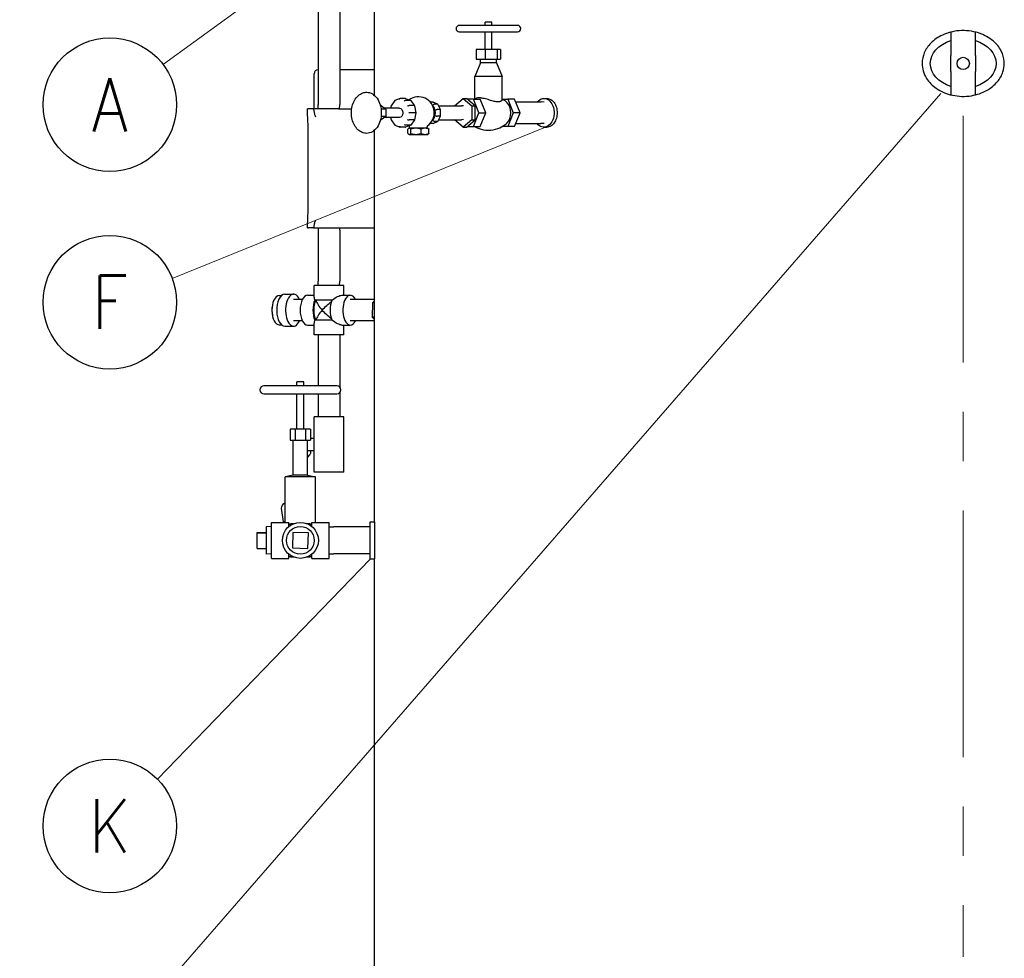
# Model space of a CAD drawing. Extents: x 0 to 796, y 0 to 496.
# Tile 183 of 222: x 600 to 660, y 221 to 278. Entities that reach past the tile are written whole.
import ezdxf
from ezdxf.enums import TextEntityAlignment as Align

# ---------------------------------------------------------------- set-up
doc = ezdxf.new("R2010")
doc.units = 0
doc.header["$LTSCALE"] = 12
doc.header["$MEASUREMENT"] = 0
doc.linetypes.add('C', pattern=[2, 1.25, -0.25, 0.25, -0.25])
doc.layers.get('0').update_dxf_attribs({"linetype": 'CONTINUOUS'})
doc.layers.add('C', color=4, linetype='C', lineweight=13)
doc.layers.add('Leader', color=41, linetype='CONTINUOUS', lineweight=13)
for name, color, linetype in [('D', 2, 'CONTINUOUS'), ('Q', 4, 'CONTINUOUS'), ('X', 1, 'CONTINUOUS')]:
    doc.layers.add(name, color=color, linetype=linetype)
doc.styles.get("Standard").update_dxf_attribs({"font": 'SIMPLEX.SHX', "width": 0.875})
doc.dimstyles.get("Standard").update_dxf_attribs({"dimscale": 28, "dimtxt": 0.125, "dimasz": 0.125, "dimexe": 0.04375, "dimexo": 0.0625, "dimgap": 0.04375, "dimtad": 0, "dimtih": 1, "dimtoh": 1, "dimdec": 4, "dimzin": 12, "dimdsep": 46, "dimlunit": 5, "dimtxsty": 'Standard', "dimcen": 0, "dimclrd": 256, "dimclre": 256, "dimclrt": 256, "dimadec": 1, "dimazin": 3, "dimtfac": 0.875, "dimtdec": 4, "dimtofl": 0, "dimtmove": 0, "dimatfit": 2, "dimfxl": 1, "dimtolj": 1, "dimtzin": 12, "dimlwd": 13, "dimlwe": 13, "dimarcsym": 0})

# ---------------------------------------------------------------- blocks, each defined once
blk = doc.blocks.new('*D74')
at = {"layer": 'D', "lineweight": 13, "transparency": 16777216}
for p, q in [((613.39, 286.481), (574.92, 286.481)), ((576.145, 282.981), (576.145, 241.404)), ((576.145, 194.981), (576.145, 235.454)), ((629.22, 191.481), (574.92, 191.481))]:
    blk.add_line(p, q, dxfattribs=at)
at = {"layer": 'D', "transparency": 16777216}
for points in [[(575.562, 282.981), (576.728, 282.981), (576.145, 286.481)], [(575.562, 194.981), (576.728, 194.981), (576.145, 191.481)]]:
    blk.add_solid(points, dxfattribs=at)
at = {"layer": 'D', "transparency": 16777216, "insert": (576.145, 238.429), "char_height": 3.5, "attachment_point": 5}
blk.add_mtext('\\A1;95{}{\\C2;%%p1}', dxfattribs=at)
blk = doc.blocks.new('*D144')
at = {"layer": 'D', "lineweight": 13, "transparency": 16777216}
for p, q in [((603.832, 370.481), (555.029, 370.481)), ((556.254, 366.981), (556.254, 283.841)), ((556.254, 194.981), (556.254, 277.891)), ((629.22, 191.481), (555.029, 191.481))]:
    blk.add_line(p, q, dxfattribs=at)
at = {"layer": 'D', "transparency": 16777216}
for points in [[(555.671, 366.981), (556.838, 366.981), (556.254, 370.481)], [(555.671, 194.981), (556.838, 194.981), (556.254, 191.481)]]:
    blk.add_solid(points, dxfattribs=at)
at = {"layer": 'D', "transparency": 16777216, "insert": (556.254, 280.866), "char_height": 3.5, "attachment_point": 5}
blk.add_mtext('\\A1;179{}{\\C2;%%p1}', dxfattribs=at)

msp = doc.modelspace()

# ---------------------------------------------------------------- linework, layer by layer
for p, q in [((621.87198, 273.5477), (621.87198, 284.23078)), ((656.93448, 277.38866), (656.93448, 275.9649)), ((658.43448, 275.9649), (658.43448, 277.38866)), ((656.93448, 274.99666), (656.93448, 275.9649)), ((658.43448, 275.9649), (658.43448, 274.99666)), ((656.93448, 274.99666), (656.93448, 273.5729)), ((658.43448, 273.5729), (658.43448, 274.99666)), ((632.18444, 273.35578), (632.36121, 273.35578)), ((621.87198, 247.60578), (621.87198, 271.41385)), ((632.18444, 271.60578), (632.36121, 271.60578)), ((621.62198, 245.35578), (621.62198, 247.60578)), ((621.62198, 247.60578), (621.87198, 247.60578)), ((621.62198, 245.35578), (621.87198, 245.35578)), ((621.87198, 207.48078), (621.87198, 245.35578))]:
    msp.add_line(p, q)
msp.add_circle((657.68448, 275.48078), 0.375)
at = {"extrusion": (4.45695e-16, -3.63751e-47, -1)}
for start_param, end_param in [(-1.18639955, 1.18639955), (1.9551931, 3.14159265), (-3.14159265, -1.9551931)]:
    msp.add_ellipse((657.68448, 275.48078), major_axis=(-2, 0), ratio=0.75, start_param=start_param, end_param=end_param, dxfattribs=at)
at = {"extrusion": (4.47266e-16, 2.44231e-17, -1)}
msp.add_ellipse((632.18444, 272.48078), major_axis=(0, 0.875), ratio=0.70710678, start_param=-0.7205718, end_param=2.82684515, dxfattribs=at)
at = {"extrusion": (3.82911e-16, -1.19274e-17, -1)}
msp.add_ellipse((632.18444, 272.48078), major_axis=(0, -0.875), ratio=0.70710678, start_param=-0.3147475, end_param=0.7205718, dxfattribs=at)
for points, knots in [([(660.18448, 275.48078), (660.18448, 275.30993), (660.15711, 275.1404), (660.03191, 274.75619), (659.9159, 274.55366), (659.59162, 274.16297), (659.37382, 273.98767), (658.84099, 273.68463), (658.51543, 273.57485), (657.79984, 273.45882), (657.40393, 273.46871), (656.67567, 273.62805), (656.33797, 273.76715), (655.81339, 274.13197), (655.61065, 274.33247), (655.36747, 274.71272), (655.29577, 274.86724), (655.20519, 275.18116), (655.18339, 275.33594), (655.18452, 275.49229), (655.18608, 275.71021), (655.23211, 275.92387), (655.4113, 276.34486), (655.54865, 276.54282), (655.9183, 276.92024), (656.16125, 277.08533), (656.73947, 277.35521), (657.0841, 277.44243), (657.83263, 277.50294), (658.24155, 277.45824), (658.9587, 277.22559), (659.26035, 277.06025), (659.70984, 276.67671), (659.88056, 276.47011), (660.10068, 276.03644), (660.1629, 275.82394), (660.18293, 275.56217), (660.18448, 275.52144), (660.18448, 275.48078)], [17.99624595, 17.99624595, 17.99624595, 17.99624595, 19.35710084, 19.35710084, 21.18140187, 21.18140187, 23.33419753, 23.33419753, 25.94508613, 25.94508613, 28.92173678, 28.92173678, 31.66510974, 31.66510974, 33.82218828, 33.82218828, 35.12037775, 35.12037775, 36.31173281, 36.31173281, 36.31173281, 37.97235079, 37.97235079, 39.77944859, 39.77944859, 41.94992344, 41.94992344, 44.5445515, 44.5445515, 47.51446236, 47.51446236, 50.11412333, 50.11412333, 52.22787095, 52.22787095, 53.98412468, 53.98412468, 54.30797876, 54.30797876, 54.30797876, 54.30797876]), ([(632.36121, 273.35578), (632.40006, 273.35578), (632.44032, 273.35052), (632.52061, 273.32838), (632.56063, 273.3115), (632.63756, 273.26685), (632.67453, 273.23904), (632.74303, 273.17479), (632.77455, 273.13834), (632.83043, 273.06066), (632.8567, 273.01677), (632.90305, 272.9212), (632.92314, 272.86953), (632.95543, 272.76174), (632.96765, 272.70554), (632.98368, 272.59253), (632.98749, 272.53572), (632.98749, 272.42584), (632.98368, 272.36903), (632.96765, 272.25602), (632.95543, 272.19982), (632.92314, 272.09203), (632.90305, 272.04035), (632.8567, 271.94479), (632.83043, 271.9009), (632.77455, 271.82322), (632.74303, 271.78677), (632.67453, 271.72251), (632.63756, 271.69471), (632.56063, 271.65006), (632.52061, 271.63318), (632.44032, 271.61104), (632.40006, 271.60578), (632.36121, 271.60578)], [-10.04666291, -10.04666291, -10.04666291, -10.04666291, -9.62805196, -9.62805196, -9.20944101, -9.20944101, -8.79083005, -8.79083005, -8.3722191, -8.3722191, -7.95360814, -7.95360814, -7.53499719, -7.53499719, -7.11638623, -7.11638623, -6.69777527, -6.69777527, -6.27916432, -6.27916432, -5.86055336, -5.86055336, -5.4419424, -5.4419424, -5.02333145, -5.02333145, -4.60472049, -4.60472049, -4.18610954, -4.18610954, -3.76749859, -3.76749859, -3.34888764, -3.34888764, -3.34888764, -3.34888764]), ([(621.87198, 247.60578), (621.87198, 247.60578), (621.87219, 247.59902), (621.87307, 247.57055), (621.87373, 247.54884), (621.8754, 247.49144), (621.8764, 247.45569), (621.87855, 247.37308), (621.8797, 247.32621), (621.88192, 247.22634), (621.88307, 247.16991), (621.88522, 247.04704), (621.88623, 246.9806), (621.88789, 246.84202), (621.88856, 246.76976), (621.88944, 246.62446), (621.88965, 246.55141), (621.88965, 246.41015), (621.88944, 246.3371), (621.88856, 246.1918), (621.88789, 246.11954), (621.88623, 245.98095), (621.88522, 245.91451), (621.88307, 245.79165), (621.88192, 245.73522), (621.8797, 245.63534), (621.87855, 245.58848), (621.8764, 245.50587), (621.8754, 245.47012), (621.87373, 245.41272), (621.87307, 245.39101), (621.87219, 245.36254), (621.87198, 245.35578), (621.87198, 245.35578)], [-12.91749815, -12.91749815, -12.91749815, -12.91749815, -12.37926906, -12.37926906, -11.84103998, -11.84103998, -11.3028109, -11.3028109, -10.76458182, -10.76458182, -10.22635273, -10.22635273, -9.68812363, -9.68812363, -9.14989453, -9.14989453, -8.61166543, -8.61166543, -8.07343633, -8.07343633, -7.53520723, -7.53520723, -6.99697814, -6.99697814, -6.45874904, -6.45874904, -5.92051996, -5.92051996, -5.38229088, -5.38229088, -4.8440618, -4.8440618, -4.30583272, -4.30583272, -4.30583272, -4.30583272])]:
    msp.add_open_spline(points, degree=3, knots=knots)
at = {"layer": 'C'}
msp.add_line((657.68953, 272.29328), (657.68953, 221.14705), dxfattribs=at)
at = {"layer": 'D'}
for centre in [(605.78247, 272.97044), (605.78247, 260.96186), (605.78247, 229.11428)]:
    msp.add_circle(centre, 4.0625, dxfattribs=at)
at = {"layer": 'Leader'}
for p, q in [((618.24953, 282.12044), (609.04046, 275.43864)), ((656.31675, 273.65034), (608.44829, 218.60534)), ((632.29038, 271.60578), (609.58179, 262.40029)), ((621.62198, 245.33998), (608.67989, 231.96188))]:
    msp.add_line(p, q, dxfattribs=at)
at = {"layer": 'Q'}
for p, q in [((619.76531, 283.64578), (619.76531, 272.98766)), ((618.45031, 281.48078), (618.45031, 272.98766)), ((628.67117, 277.99259), (628.61352, 277.99259)), ((628.61352, 277.79574), (628.61352, 277.99259)), ((629.00722, 277.99259), (628.67117, 277.99259)), ((629.00722, 277.79574), (629.00722, 277.99259)), ((630.58202, 277.79574), (627.03871, 277.79574)), ((627.03871, 277.40204), (630.58202, 277.40204)), ((628.61352, 276.33905), (628.61352, 277.40204)), ((629.00722, 276.33905), (629.00722, 277.40204)), ((628.07265, 276.33905), (628.07265, 275.7485)), ((628.6127, 276.33905), (628.07265, 276.33905)), ((629.35041, 276.33905), (628.6127, 276.33905)), ((628.6127, 276.33905), (628.6127, 275.7485)), ((629.35041, 276.33905), (629.35041, 275.7485)), ((629.54808, 276.33905), (629.35041, 276.33905)), ((629.54808, 276.33905), (629.54808, 275.7485)), ((628.31824, 275.51228), (627.9836, 274.6855)), ((628.07265, 275.7485), (628.6127, 275.7485)), ((628.31824, 275.51228), (628.31824, 275.7485)), ((628.46238, 275.51228), (628.31824, 275.51228)), ((629.30249, 275.51228), (628.46238, 275.51228)), ((628.6127, 275.7485), (629.35041, 275.7485)), ((629.30249, 275.51228), (629.30249, 275.7485)), ((629.30249, 275.51228), (629.63714, 274.6855)), ((629.35041, 275.7485), (629.54808, 275.7485)), ((628.22575, 274.6855), (627.9836, 274.6855)), ((627.9836, 273.32513), (627.9836, 274.6855)), ((629.63714, 274.6855), (628.22575, 274.6855)), ((629.63714, 273.27612), (629.63714, 274.6855)), ((623.1137, 273.22827), (622.89031, 272.91234)), ((623.43331, 273.35372), (623.12468, 273.23676)), ((623.75374, 273.35578), (623.44438, 273.35578)), ((624.0631, 273.23855), (623.75374, 273.23855)), ((623.76481, 273.35372), (624.07344, 273.23676)), ((624.08442, 273.22827), (624.30781, 272.91234)), ((625.43312, 273.13703), (625.26184, 273.13703)), ((625.7177, 273.00933), (625.44617, 273.1341)), ((626.75169, 272.91266), (627.28062, 273.34453)), ((627.22009, 273.30755), (627.21247, 273.28889)), ((627.23533, 273.30755), (627.22009, 273.30755)), ((627.28062, 273.34453), (627.4755, 273.34453)), ((627.28062, 273.34453), (627.80956, 272.91266)), ((628.00443, 272.91266), (627.4755, 273.34453)), ((627.89515, 273.30755), (627.52079, 273.30755)), ((627.89515, 273.30755), (628.31273, 273.30755)), ((628.23268, 272.48078), (627.89515, 273.30755)), ((628.65026, 272.48078), (628.31273, 273.30755)), ((629.66715, 273.30755), (629.98306, 273.30755)), ((630.40064, 273.30755), (629.98306, 273.30755)), ((629.98306, 273.30755), (630.32059, 272.48078)), ((630.73817, 272.48078), (630.40064, 273.30755)), ((630.46975, 273.13828), (632.00138, 273.13828)), ((632.19879, 273.12987), (632.01591, 273.13796)), ((618.4584, 272.72878), (618.45031, 272.98766)), ((619.75722, 272.72878), (619.76531, 272.98766)), ((622.29533, 272.91828), (622.23943, 272.91828)), ((622.56324, 272.69953), (622.28169, 272.69953)), ((622.29533, 272.91828), (622.56324, 272.69953)), ((623.40019, 272.76203), (622.4867, 272.76203)), ((622.56324, 272.69953), (622.56324, 272.26203)), ((622.88897, 272.9092), (622.86109, 272.76203)), ((624.0631, 272.48078), (623.97315, 272.48078)), ((624.28957, 272.91828), (623.98021, 272.91828)), ((624.37246, 272.48078), (624.0631, 272.48078)), ((624.30914, 272.9092), (624.39032, 272.48078)), ((624.39032, 272.48078), (624.30914, 272.05236)), ((624.39032, 272.48078), (624.37246, 272.48078)), ((625.70587, 273.0117), (625.5291, 273.0117)), ((625.87444, 272.68357), (625.69767, 272.68357)), ((625.89241, 272.67905), (625.72759, 272.99986)), ((625.77849, 272.90078), (627.18105, 272.90078)), ((625.89275, 272.28393), (625.89275, 272.67762)), ((626.75169, 272.90078), (626.75169, 272.91266)), ((627.28981, 272.89618), (627.19033, 272.90057)), ((627.80956, 272.91266), (628.00443, 272.91266)), ((627.80956, 272.91266), (627.80956, 272.0489)), ((627.89515, 271.65401), (628.23268, 272.48078)), ((628.00443, 272.0489), (628.00443, 272.91266)), ((628.23268, 272.48078), (628.65026, 272.48078)), ((628.31273, 271.65401), (628.65026, 272.48078)), ((630.32059, 272.48078), (629.98306, 271.65401)), ((630.73817, 272.48078), (630.32059, 272.48078)), ((630.40064, 271.65401), (630.73817, 272.48078)), ((622.29533, 272.04328), (622.23943, 272.04328)), ((622.56324, 272.26203), (622.28169, 272.26203)), ((622.56324, 272.26203), (622.29533, 272.04328)), ((623.40019, 272.19953), (622.4867, 272.19953)), ((622.86109, 272.19953), (622.88897, 272.05236)), ((622.89031, 272.04922), (623.1137, 271.73329)), ((624.28957, 272.04328), (623.98021, 272.04328)), ((624.30781, 272.04922), (624.08442, 271.73329)), ((625.44617, 271.82746), (625.7177, 271.95223)), ((625.70587, 271.94986), (625.5291, 271.94986)), ((625.87444, 272.27799), (625.69767, 272.27799)), ((625.72759, 271.96169), (625.89241, 272.28251)), ((625.77849, 272.06078), (627.18105, 272.06078)), ((626.75169, 272.0489), (626.75169, 272.06078)), ((627.28062, 271.61703), (626.75169, 272.0489)), ((627.28981, 272.06538), (627.19033, 272.06098)), ((627.80956, 272.0489), (627.28062, 271.61703)), ((627.4755, 271.61703), (628.00443, 272.0489)), ((627.80956, 272.0489), (628.00443, 272.0489)), ((623.12468, 271.72479), (623.43331, 271.60784)), ((623.75374, 271.60578), (623.44438, 271.60578)), ((624.0631, 271.72301), (623.75374, 271.72301)), ((624.07344, 271.72479), (623.76481, 271.60784)), ((623.91535, 271.21904), (623.91535, 271.49252)), ((623.98091, 271.54328), (623.96086, 271.5317)), ((624.00027, 271.54328), (623.98091, 271.54328)), ((624.40214, 271.54328), (624.00027, 271.54328)), ((624.01798, 271.54328), (624.01798, 271.63761)), ((624.0852, 271.21904), (624.0852, 271.49252)), ((624.9511, 271.54328), (624.40214, 271.54328)), ((624.71908, 271.21904), (624.71908, 271.49252)), ((625.11756, 271.54328), (624.9511, 271.54328)), ((625.08048, 271.54328), (625.08048, 271.63761)), ((625.11756, 271.54328), (625.13761, 271.5317)), ((625.18312, 271.21904), (625.18312, 271.49252)), ((625.43312, 271.82453), (625.26184, 271.82453)), ((627.21247, 271.67267), (627.22009, 271.65401)), ((627.22009, 271.65401), (627.23533, 271.65401)), ((627.28062, 271.61703), (627.4755, 271.61703)), ((627.52079, 271.65401), (627.89515, 271.65401)), ((627.89515, 271.65401), (628.31273, 271.65401)), ((629.98306, 271.65401), (629.66715, 271.65401)), ((630.40064, 271.65401), (629.98306, 271.65401)), ((630.46975, 271.82328), (632.00138, 271.82328)), ((632.19879, 271.83169), (632.01591, 271.8236)), ((623.98091, 271.16828), (623.96086, 271.17985)), ((623.98091, 271.16828), (624.00027, 271.16828)), ((624.00027, 271.16828), (624.40214, 271.16828)), ((624.40214, 271.16828), (624.9511, 271.16828)), ((624.9511, 271.16828), (625.11756, 271.16828)), ((625.11756, 271.16828), (625.13761, 271.17985)), ((618.4584, 265.47878), (618.45031, 265.2199)), ((619.75722, 265.47878), (619.76531, 265.2199)), ((618.45031, 265.2199), (618.45031, 262.23766)), ((619.76531, 265.2199), (619.76531, 262.23766)), ((619.89156, 261.97878), (618.20281, 261.97878)), ((618.20281, 261.26253), (618.20281, 261.97878)), ((618.4584, 261.97878), (618.45031, 262.23766)), ((619.75722, 261.97878), (619.76531, 262.23766)), ((620.01281, 261.97878), (619.89156, 261.97878)), ((620.01281, 261.38378), (620.01281, 261.97878)), ((616.08517, 261.36878), (616.22211, 261.36878)), ((616.42119, 261.45378), (616.95812, 261.45378)), ((617.49783, 261.13628), (616.95812, 261.13628)), ((617.80877, 261.38378), (618.20281, 261.38378)), ((619.89156, 261.38378), (620.40684, 261.38378)), ((621.87198, 261.13628), (620.40684, 261.13628)), ((619.28866, 261.07878), (618.24943, 261.07878)), ((621.74941, 260.91557), (621.74722, 260.04956)), ((621.87198, 261.05546), (621.74941, 260.91557)), ((621.87198, 260.91557), (621.74941, 260.91557)), ((621.87198, 260.04956), (621.74722, 260.04956)), ((621.74722, 260.04956), (621.87198, 259.90382)), ((616.08517, 259.58878), (616.22211, 259.58878)), ((616.42119, 259.50378), (616.95812, 259.50378)), ((617.49783, 259.82128), (616.95812, 259.82128)), ((617.80877, 259.57378), (618.20281, 259.57378)), ((618.20281, 258.97878), (618.20281, 259.69503)), ((619.28866, 259.87878), (618.24943, 259.87878)), ((619.89156, 259.57378), (620.40684, 259.57378)), ((620.01281, 258.97878), (620.01281, 259.57378)), ((621.87198, 259.82128), (620.40684, 259.82128)), ((619.89156, 258.97878), (618.20281, 258.97878)), ((618.45031, 258.97878), (618.45031, 255.88039)), ((619.76531, 258.97878), (619.76531, 255.80341)), ((620.01281, 258.97878), (619.89156, 258.97878)), ((619.58654, 255.88039), (615.15741, 255.88039)), ((617.58851, 256.12645), (617.15544, 256.12645)), ((617.15544, 255.88039), (617.15544, 256.12645)), ((617.58851, 255.88039), (617.58851, 256.12645)), ((615.15741, 255.38826), (619.58654, 255.38826)), ((617.15544, 253.23275), (617.15544, 255.38826)), ((617.58851, 253.23275), (617.58851, 255.38826)), ((618.45031, 255.38826), (618.45031, 253.99654)), ((619.76531, 255.46524), (619.76531, 253.99654)), ((620.00781, 253.99654), (618.20781, 253.99654)), ((618.20781, 250.62154), (618.20781, 253.99654)), ((620.00781, 250.62154), (620.00781, 253.99654)), ((616.74689, 253.23275), (616.74689, 252.56346)), ((617.05943, 253.23275), (616.74689, 253.23275)), ((617.05943, 253.23275), (617.05943, 252.56346)), ((617.68452, 253.23275), (617.05943, 253.23275)), ((617.68452, 253.23275), (617.68452, 252.56346)), ((617.99706, 253.23275), (617.68452, 253.23275)), ((617.99706, 253.23275), (617.99706, 252.56346)), ((616.74689, 252.56346), (617.05943, 252.56346)), ((616.9389, 250.4355), (616.9389, 252.56346)), ((617.05943, 252.56346), (617.68452, 252.56346)), ((617.68452, 252.56346), (617.99706, 252.56346)), ((617.80505, 250.4355), (617.80505, 252.56346)), ((618.20781, 252.68404), (617.99706, 252.68404)), ((617.93286, 251.68611), (617.80505, 251.53853)), ((618.20781, 251.93404), (617.80877, 251.93404)), ((617.99627, 251.93404), (617.99627, 251.86289)), ((616.9389, 250.4355), (616.45072, 250.33905)), ((618.29324, 250.33905), (616.45072, 250.33905)), ((616.45072, 247.57578), (616.45072, 250.33905)), ((617.80505, 250.4355), (616.9389, 250.4355)), ((617.80505, 250.4355), (618.29324, 250.33905)), ((620.00781, 250.62154), (618.20781, 250.62154)), ((618.29324, 247.57578), (618.29324, 250.33905)), ((616.34166, 247.59982), (616.23177, 248.43229)), ((615.31198, 246.4499), (615.31198, 247.31944)), ((615.62198, 247.30975), (615.31198, 247.31944)), ((615.62198, 246.48078), (615.62198, 247.57578)), ((615.62198, 247.57578), (616.67198, 247.57578)), ((616.45072, 247.61422), (616.34166, 247.59982)), ((616.34484, 247.57578), (616.34166, 247.59982)), ((616.67198, 247.32282), (616.67198, 247.57578)), ((616.67198, 247.46628), (616.89468, 247.46628)), ((616.75898, 247.46628), (616.78099, 247.5044)), ((616.78099, 247.5044), (616.9831, 247.5044)), ((617.76085, 247.5044), (617.96296, 247.5044)), ((617.84927, 247.46628), (618.07198, 247.46628)), ((617.96296, 247.5044), (617.98497, 247.46628)), ((618.07198, 247.32282), (618.07198, 247.57578)), ((618.07198, 247.57578), (619.12198, 247.57578)), ((619.12198, 246.48078), (619.12198, 247.57578)), ((614.75198, 246.96777), (615.31198, 246.96777)), ((614.75198, 246.93316), (614.75198, 246.96777)), ((614.75198, 246.93316), (615.31198, 246.93316)), ((614.75198, 245.99379), (614.75198, 246.93316)), ((616.9196, 246.96777), (616.88499, 246.0284)), ((617.85896, 246.93316), (616.9196, 246.96777)), ((617.82435, 245.99379), (617.85896, 246.93316)), ((619.12198, 247.30194), (619.40486, 247.31078)), ((621.3391, 247.31078), (619.40486, 247.31078)), ((621.62198, 247.30194), (621.3391, 247.31078)), ((615.31198, 245.64212), (615.31198, 246.4499)), ((615.62198, 245.38578), (615.62198, 246.48078)), ((619.12198, 245.38578), (619.12198, 246.48078)), ((614.75198, 245.99379), (615.31198, 245.99379)), ((615.62198, 245.6518), (615.31198, 245.64212)), ((616.67198, 245.38578), (616.67198, 245.63874)), ((616.88499, 246.0284), (617.82435, 245.99379)), ((618.07198, 245.38578), (618.07198, 245.63874)), ((619.12198, 245.65962), (619.40486, 245.65078)), ((621.3391, 245.65078), (619.40486, 245.65078)), ((621.62198, 245.65962), (621.3391, 245.65078)), ((615.62198, 245.38578), (616.67198, 245.38578)), ((616.67198, 245.49528), (616.89468, 245.49528)), ((616.78099, 245.45716), (616.75898, 245.49528)), ((616.9831, 245.45716), (616.78099, 245.45716)), ((617.96296, 245.45716), (617.76085, 245.45716)), ((617.84927, 245.49528), (618.07198, 245.49528)), ((617.98497, 245.49528), (617.96296, 245.45716)), ((618.07198, 245.38578), (619.12198, 245.38578))]:
    msp.add_line(p, q, dxfattribs=at)
for radius in [1.095, 0.83866]:
    msp.add_circle((617.37198, 246.48078), radius, dxfattribs=at)
for centre, radius, start, end in [((627.03871, 277.59889), 0.19685, 90, 270), ((630.58202, 277.59889), 0.19685, 270, 90), ((624.54923, 272.48078), 0.96875, 305.152703, 125.4874735), ((624.54923, 272.48078), 0.96875, 234.5125265, 234.847297), ((623.95548, 271.63761), 0.0625, 360, 54.847297), ((625.14298, 271.63761), 0.0625, 125.152703, 180), ((617.33712, 260.47878), 1.69763, 169.5122663, 190.4877337), ((615.15741, 255.63432), 0.24606, 90, 270), ((619.58654, 255.63432), 0.24606, 270, 90)]:
    msp.add_arc(centre, radius, start, end, dxfattribs=at)
at = {"layer": 'Q', "extrusion": (5.0243e-16, -3.42188e-32, -1)}
msp.add_ellipse((621.41145, 272.48078), major_axis=(0, 1.25), ratio=0.70710678, start_param=0, end_param=1.57079633, dxfattribs=at)
at = {"layer": 'Q', "extrusion": (4.71028e-16, 6.55234e-18, -1)}
msp.add_ellipse((623.1579, 273.18252), major_axis=(0.03935, -0.05083), ratio=0.59927993, start_param=-4.27801834, end_param=-2.96048358, dxfattribs=at)
at = {"layer": 'Q', "extrusion": (4.71028e-16, 1.3251e-31, -1)}
msp.add_ellipse((623.44438, 273.29107), major_axis=(0, 0.0647), ratio=0.6830127, start_param=-1.57079633, end_param=0, dxfattribs=at)
at = {"layer": 'Q', "extrusion": (4.71028e-16, -6.55234e-18, -1)}
for centre, major_axis, start_param, end_param in [((623.73086, 273.18252), (0.03935, 0.05083), -2.00516696, -0.43437064), ((624.04022, 273.18252), (-0.03935, -0.05083), -3.57596329, -2.96048358)]:
    msp.add_ellipse(centre, major_axis=major_axis, ratio=0.59927993, start_param=start_param, end_param=end_param, dxfattribs=at)
at = {"layer": 'Q'}
for centre, major_axis, ratio, start_param, end_param in [((623.75374, 273.29107), (0, 0.0647), 0.6830127, -0.25326156, 0), ((629.64553, 272.48078), (0, 0.74409), 0.70710678, -2.52611294, -0.61547971), ((625.21215, 272.48078), (0, 0.53125), 0.70710678, -1.57079633, -0.53353364), ((625.21215, 272.48078), (0, 0.53125), 0.70710678, -2.60805901, -1.57079633), ((625.67856, 272.95853), (0.0449, 0.04691), 0.55725459, -0.19025319, 0.48996179), ((625.83025, 272.66326), (0.06241, 0.01509), 0.2176587, -0.05259159, 0.73280657), ((622.94818, 272.07563), (0.05871, 0.02492), 0.35154199, -4.02061537, -3.06529875), ((623.94058, 272.07563), (0.05871, -0.02492), 0.35154199, -2.26256994, -0.69177361), ((624.24994, 272.07563), (-0.05871, 0.02492), 0.35154199, -3.83336627, -3.06529875), ((625.50178, 272.00303), (0.0449, -0.04691), 0.55725459, -2.06075812, -0.48996179), ((625.65347, 272.29829), (0.06241, -0.01509), 0.2176587, -2.3036029, -0.73280657), ((623.1579, 271.77904), (0.03935, 0.05083), 0.59927993, -4.27801834, -2.96048358), ((623.44438, 271.67048), (0, -0.0647), 0.6830127, -1.57079633, 0), ((623.73086, 271.77904), (0.03935, -0.05083), 0.59927993, -2.00516696, -0.43437064), ((623.75374, 271.67048), (0, 0.0647), 0.6830127, -3.14159265, -2.88833109), ((624.04022, 271.77904), (-0.03935, 0.05083), 0.59927993, -3.57596329, -2.96048358), ((616.08517, 260.47878), (0, 0.89), 0.5, 0, 1.6248106), ((616.42119, 260.47878), (0, 0.975), 0.5, 0, 1.6248106), ((616.95812, 260.47878), (0, 0.975), 0.5, -0.83070009, 1.6248106), ((617.80877, 260.47878), (0, 0.905), 0.5, 0, 3.14159265), ((619.10781, 260.47878), (-0.87416, 0.87416), 0.26794919, 0.26179939, 0.58420002), ((620.40684, 260.47878), (0, 0.905), 0.5, -0.75755343, 3.14159265), ((618.58819, 260.47878), (0, -0.905), 0.5, -2.29559325, -0.8459994), ((618.58819, 260.47878), (0, -0.8145), 0.5, -2.39889703, -0.74269563), ((619.10781, 260.47878), (-0.78675, 0.78675), 0.26794919, 0.48089624, 1.30899694), ((619.62742, 260.47878), (0, -0.905), 0.5, -2.29559325, -0.8459994), ((616.08517, 260.47878), (0, -0.89), 0.5, -1.51678205, 0), ((616.42119, 260.47878), (0, -0.975), 0.5, -1.51678205, 0), ((616.95812, 260.47878), (0, -0.975), 0.5, -1.51678205, 0.83070009), ((619.10781, 260.47878), (0.78675, 0.78675), 0.26794919, 1.83259571, 2.66069642), ((619.10781, 260.47878), (0.87416, 0.87416), 0.26794919, 2.55739264, 2.87979327), ((620.40684, 260.47878), (0, -0.905), 0.5, 0, 0.75755343)]:
    msp.add_ellipse(centre, major_axis=major_axis, ratio=ratio, start_param=start_param, end_param=end_param, dxfattribs=at)
at = {"layer": 'Q', "extrusion": (4.71028e-16, -2.52857e-31, -1)}
msp.add_ellipse((625.43312, 273.07131), major_axis=(0, 0.06572), ratio=0.67249851, start_param=0, end_param=0.2997086, dxfattribs=at)
at = {"layer": 'Q', "extrusion": (4.77595e-16, 4.5986e-31, -1)}
msp.add_ellipse((632.00138, 272.48078), major_axis=(0, 0.6575), ratio=0.70710678, start_param=0, end_param=0.03125509, dxfattribs=at)
at = {"layer": 'Q', "extrusion": (5.0243e-16, 1.52954e-31, -1)}
msp.add_ellipse((621.41145, 272.48078), major_axis=(0, -1.25), ratio=0.70710678, start_param=-1.57079633, end_param=0, dxfattribs=at)
at = {"layer": 'Q', "extrusion": (4.71028e-16, -6.6547e-17, -1)}
msp.add_ellipse((622.94818, 272.88593), major_axis=(0.05871, -0.02492), ratio=0.35154199, start_param=-4.02061537, end_param=-3.06529875, dxfattribs=at)
at = {"layer": 'Q', "extrusion": (4.18691e-16, -6.73017e-31, -1)}
msp.add_ellipse((623.40019, 272.48078), major_axis=(0, 0.28125), ratio=0.70710678, start_param=0, end_param=1.57079633, dxfattribs=at)
at = {"layer": 'Q', "extrusion": (4.18691e-16, 1.63719e-31, -1)}
msp.add_ellipse((623.40019, 272.48078), major_axis=(0, -0.28125), ratio=0.70710678, start_param=-1.57079633, end_param=0, dxfattribs=at)
at = {"layer": 'Q', "extrusion": (4.71028e-16, 6.6547e-17, -1)}
for centre, major_axis, start_param, end_param in [((623.94058, 272.88593), (0.05871, 0.02492), -2.26256994, -0.69177361), ((624.24994, 272.88593), (-0.05871, -0.02492), -3.83336627, -3.06529875)]:
    msp.add_ellipse(centre, major_axis=major_axis, ratio=0.35154199, start_param=start_param, end_param=end_param, dxfattribs=at)
at = {"layer": 'Q', "extrusion": (4.71028e-16, 1.90418e-17, -1)}
msp.add_ellipse((625.50178, 272.95853), major_axis=(0.0449, 0.04691), ratio=0.55725459, start_param=-2.06075812, end_param=-0.48996179, dxfattribs=at)
at = {"layer": 'Q', "extrusion": (4.71028e-16, -2.76101e-30, -1)}
msp.add_ellipse((625.65347, 272.66326), major_axis=(0.06241, 0.01509), ratio=0.2176587, start_param=-2.3036029, end_param=-0.73280657, dxfattribs=at)
at = {"layer": 'Q', "extrusion": (3.73832e-16, -1.22687e-30, -1)}
msp.add_ellipse((627.18105, 272.48078), major_axis=(0, 0.42), ratio=0.70710678, start_param=0, end_param=0.03125509, dxfattribs=at)
at = {"layer": 'Q', "extrusion": (4.71028e-16, -1.90418e-17, -1)}
msp.add_ellipse((625.67856, 272.00303), major_axis=(0.0449, -0.04691), ratio=0.55725459, start_param=-0.19025319, end_param=0.48996179, dxfattribs=at)
at = {"layer": 'Q', "extrusion": (4.71028e-16, 3.01986e-30, -1)}
msp.add_ellipse((625.83025, 272.29829), major_axis=(0.06241, -0.01509), ratio=0.2176587, start_param=-0.05259159, end_param=0.73280657, dxfattribs=at)
at = {"layer": 'Q', "extrusion": (3.74014e-16, 4.03448e-21, -1)}
msp.add_ellipse((627.18105, 272.48078), major_axis=(0, -0.42), ratio=0.70710678, start_param=-0.03125509, end_param=0, dxfattribs=at)
at = {"layer": 'Q', "extrusion": (4.71028e-16, -8.68517e-33, -1)}
msp.add_ellipse((625.43312, 271.89025), major_axis=(0, 0.06572), ratio=0.67249851, start_param=2.84188405, end_param=3.14159265, dxfattribs=at)
at = {"layer": 'Q', "extrusion": (4.77828e-16, 5.15431e-21, -1)}
msp.add_ellipse((632.00138, 272.48078), major_axis=(0, -0.6575), ratio=0.70710678, start_param=-0.03125509, end_param=0, dxfattribs=at)
at = {"layer": 'Q', "extrusion": (3.37846e-16, -2.22935e-18, -1)}
msp.add_ellipse((616.95812, 260.47878), major_axis=(0, 0.6575), ratio=0.5, start_param=-0.01804317, end_param=0, dxfattribs=at)
at = {"layer": 'Q', "extrusion": (4.90706e-16, -5.69344e-17, -1)}
msp.add_ellipse((619.10781, 260.47878), major_axis=(0.87416, 0.87416), ratio=0.26794919, start_param=-1.10779879, end_param=-0.26179939, dxfattribs=at)
at = {"layer": 'Q', "extrusion": (5.45229e-16, -6.32604e-17, -1)}
msp.add_ellipse((619.10781, 260.47878), major_axis=(0.78675, 0.78675), ratio=0.26794919, start_param=-1.83259571, end_param=-1.1187477, dxfattribs=at)
at = {"layer": 'Q', "extrusion": (5.45229e-16, 6.32604e-17, -1)}
msp.add_ellipse((619.10781, 260.47878), major_axis=(-0.78675, 0.78675), ratio=0.26794919, start_param=-2.02284496, end_param=-1.30899694, dxfattribs=at)
at = {"layer": 'Q', "extrusion": (3.3771e-16, 7.03733e-31, -1)}
msp.add_ellipse((616.95812, 260.47878), major_axis=(0, -0.6575), ratio=0.5, start_param=0, end_param=0.01804317, dxfattribs=at)
at = {"layer": 'Q', "extrusion": (4.90706e-16, 5.69344e-17, -1)}
msp.add_ellipse((619.10781, 260.47878), major_axis=(-0.87416, 0.87416), ratio=0.26794919, start_param=-2.87979327, end_param=-2.03379386, dxfattribs=at)
at = {"layer": 'Q', "extrusion": (5.92119e-16, -1.76888e-31, -1)}
msp.add_ellipse((617.80877, 252.30904), major_axis=(0, -0.375), ratio=0.5, start_param=0, end_param=0.01985426, dxfattribs=at)
at = {"layer": 'Q', "extrusion": (3.84593e-16, 2.63887e-31, -1)}
msp.add_ellipse((617.77976, 251.86289), major_axis=(0, -0.25), ratio=0.8660254, start_param=-1.57079633, end_param=-0.78539816, dxfattribs=at)
at = {"layer": 'Q', "extrusion": (4.38061e-16, 5.78274e-17, -1)}
msp.add_ellipse((616.72747, 248.49773), major_axis=(-0.4957, -0.06544), ratio=0.70710678, start_param=0, end_param=1.07443203, dxfattribs=at)
at = {"layer": 'Q'}
for points, knots in [([(621.41145, 271.23078), (621.31611, 271.23078), (621.22095, 271.25009), (621.0387, 271.32459), (620.95221, 271.38111), (620.79238, 271.52784), (620.72062, 271.62049), (620.60041, 271.83273), (620.55319, 271.95347), (620.48925, 272.20876), (620.47286, 272.34342), (620.47244, 272.61287), (620.48841, 272.74762), (620.55184, 273.00448), (620.59928, 273.12657), (620.7227, 273.34499), (620.79845, 273.44162), (620.97061, 273.59482), (621.06607, 273.65304), (621.24687, 273.71643), (621.32911, 273.73078), (621.41145, 273.73078)], [1.57079633, 1.57079633, 1.57079633, 1.57079633, 1.85217022, 1.85217022, 2.14655389, 2.14655389, 2.46625271, 2.46625271, 2.80119468, 2.80119468, 3.13938336, 3.13938336, 3.47759349, 3.47759349, 3.81578887, 3.81578887, 4.15075745, 4.15075745, 4.46938921, 4.46938921, 4.71238898, 4.71238898, 4.71238898, 4.71238898]), ([(628.04557, 273.35871), (628.01356, 273.34228), (627.98295, 273.3252), (627.95372, 273.30763), (627.95365, 273.30759), (627.95358, 273.30755)], [0.3482294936, 0.3482294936, 0.3482294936, 0.3482294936, 0.4016795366, 0.4016795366, 0.4018067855, 0.4018067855, 0.4018067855, 0.4018067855]), ([(628.22575, 273.39194), (628.19471, 273.39192), (628.16617, 273.39007), (628.10177, 273.38083), (628.0701, 273.37129), (628.04557, 273.35871)], [10.143567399, 10.143567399, 10.143567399, 10.143567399, 10.480039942, 10.480039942, 10.982971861, 10.982971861, 10.982971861, 10.982971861]), ([(629.63714, 273.27612), (629.63714, 273.2704), (629.63646, 273.26466), (629.62755, 273.22668), (629.59876, 273.19443), (629.50745, 273.15424), (629.45211, 273.14393), (629.31857, 273.14632), (629.2446, 273.15795), (629.07096, 273.19805), (628.97072, 273.22831), (628.76458, 273.28985), (628.65836, 273.32114), (628.47169, 273.36528), (628.39107, 273.38009), (628.28521, 273.39034), (628.25442, 273.39192), (628.22575, 273.39194)], [18.58953958, 18.58953958, 18.58953958, 18.58953958, 18.74297456, 18.74297456, 19.60422465, 19.60422465, 20.32608343, 20.32608343, 21.01648749, 21.01648749, 21.8253284, 21.8253284, 22.66033102, 22.66033102, 23.35544991, 23.35544991, 23.6663081, 23.6663081, 23.6663081, 23.6663081]), ([(629.94931, 273.08833), (629.93113, 273.10651), (629.91172, 273.12489), (629.87024, 273.16184), (629.84817, 273.18039), (629.80125, 273.21738), (629.7764, 273.23582), (629.72383, 273.2722), (629.69611, 273.29016), (629.65717, 273.31355), (629.64724, 273.31937), (629.63714, 273.32513)], [5.667705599, 5.667705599, 5.667705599, 5.667705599, 5.721155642, 5.721155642, 5.774605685, 5.774605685, 5.828055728, 5.828055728, 5.881505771, 5.881505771, 5.899418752, 5.899418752, 5.899418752, 5.899418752]), ([(627.95358, 271.65401), (627.97132, 271.64335), (627.98959, 271.63285), (628.15071, 271.54466), (628.32518, 271.47914), (628.70694, 271.41234), (628.91258, 271.41227), (629.29405, 271.47874), (629.4683, 271.54395), (629.75314, 271.69939), (629.86432, 271.78843), (629.94861, 271.87253), (629.94896, 271.87288), (629.94931, 271.87323)], [2.73978587, 2.73978587, 2.73978587, 2.73978587, 2.77230483, 2.77230483, 3.01849671, 3.01849671, 3.26419013, 3.26419013, 3.50985455, 3.50985455, 3.75604643, 3.75604643, 3.75707236, 3.75707236, 3.75707236, 3.75707236])]:
    msp.add_open_spline(points, degree=3, knots=knots, dxfattribs=at)
for points, weights in [([(624.00027, 271.54328), (623.96086, 271.54328), (623.91535, 271.49252)], [1, 1.04609807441, 1.01575245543]), ([(624.0852, 271.49252), (624.03968, 271.54328), (624.00027, 271.54328)], [1.01575245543, 1.04609807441, 1]), ([(624.40214, 271.54328), (624.25505, 271.54328), (624.0852, 271.49252)], [1, 1.04609807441, 1.01575245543]), ([(624.71908, 271.49252), (624.54923, 271.54328), (624.40214, 271.54328)], [1.01575245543, 1.04609807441, 1]), ([(624.9511, 271.54328), (624.84342, 271.54328), (624.71908, 271.49252)], [1, 1.04609807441, 1.01575245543]), ([(625.18312, 271.49252), (625.05878, 271.54328), (624.9511, 271.54328)], [1.01575245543, 1.04609807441, 1]), ([(625.13761, 271.5317), (625.15913, 271.51928), (625.18312, 271.49252)], [1.02664296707, 1.03152984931, 1.01575245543]), ([(623.91535, 271.21904), (623.96086, 271.16828), (624.00027, 271.16828)], [1.01575245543, 1.04609807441, 1]), ([(624.00027, 271.16828), (624.03968, 271.16828), (624.0852, 271.21904)], [1, 1.04609807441, 1.01575245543]), ([(624.0852, 271.21904), (624.25505, 271.16828), (624.40214, 271.16828)], [1.01575245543, 1.04609807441, 1]), ([(624.40214, 271.16828), (624.54923, 271.16828), (624.71908, 271.21904)], [1, 1.04609807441, 1.01575245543]), ([(624.71908, 271.21904), (624.84342, 271.16828), (624.9511, 271.16828)], [1.01575245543, 1.04609807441, 1]), ([(624.9511, 271.16828), (625.05878, 271.16828), (625.18312, 271.21904)], [1, 1.04609807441, 1.01575245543]), ([(625.18312, 271.21904), (625.15913, 271.19228), (625.13761, 271.17985)], [1.01575245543, 1.03152984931, 1.02664296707])]:
    msp.add_rational_spline(points, weights, degree=2, dxfattribs=at)
at = {"layer": 'X'}
for p, q in [((620.84484, 275.10378), (619.76531, 275.10378)), ((621.87198, 275.10378), (620.84484, 275.10378)), ((618.21327, 272.72878), (618.21327, 274.85378)), ((617.85449, 271.16768), (617.8545, 271.16768)), ((617.85449, 267.02281), (617.85449, 271.16768)), ((617.8545, 267.02281), (617.85449, 267.02281)), ((620.98491, 265.47878), (621.87198, 265.47878))]:
    msp.add_line(p, q, dxfattribs=at)
msp.add_arc((618.46327, 274.85378), 0.25, 92.9727086, 180, dxfattribs=at)
msp.add_ellipse((618.09227, 271.68642), major_axis=(-0.2498, -0.00998), ratio=0.06895352, start_param=0.00109517, end_param=0.00184275, dxfattribs=at)
for points, knots in [([(617.86208, 272.72878), (617.84586, 272.72878), (617.83275, 272.72878), (617.81351, 272.72878), (617.80739, 272.72878), (617.80447, 272.72878), (617.80417, 272.72878), (617.80418, 272.72878)], [-0.578893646, -0.578893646, -0.578893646, -0.578893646, -0.459747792, -0.459747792, -0.340580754, -0.340580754, -0.304955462, -0.304955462, -0.304955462, -0.304955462]), ([(618.1736, 272.72878), (618.16357, 272.72878), (618.14554, 272.72878), (618.06628, 272.72878), (617.98, 272.72878), (617.86451, 272.72878), (617.8633, 272.72878), (617.86208, 272.72878)], [0.716876, 0.716876, 0.716876, 0.716876, 1.3749421, 1.3749421, 2.7375733, 2.7375733, 2.75197333, 2.75197333, 2.75197333, 2.75197333]), ([(619.69565, 272.72878), (619.6581, 272.72878), (619.61708, 272.72878), (619.51548, 272.72878), (619.45338, 272.72878), (619.33674, 272.72878), (619.27148, 272.72878), (619.13988, 272.72878), (619.07354, 272.72878), (618.95396, 272.72878), (618.88971, 272.72878), (618.76574, 272.72878), (618.706, 272.72878), (618.60211, 272.72878), (618.5484, 272.72878), (618.45037, 272.72878), (618.40604, 272.72878), (618.33327, 272.72878), (618.29823, 272.72878), (618.24105, 272.72878), (618.2189, 272.72878), (618.18899, 272.72878), (618.17849, 272.72878), (618.17406, 272.72878), (618.17362, 272.72878), (618.1736, 272.72878)], [-20.25582294, -20.25582294, -20.25582294, -20.25582294, -19.92122111, -19.92122111, -19.4592592, -19.4592592, -18.99798274, -18.99798274, -18.53670628, -18.53670628, -18.07962349, -18.07962349, -17.6225407, -17.6225407, -17.16545791, -17.16545791, -16.70837512, -16.70837512, -16.24709866, -16.24709866, -15.7858222, -15.7858222, -15.32386029, -15.32386029, -15.20126141, -15.20126141, -15.20126141, -15.20126141]), ([(618.1736, 272.72878), (618.17779, 272.69598), (618.18257, 272.66324), (618.19334, 272.59792), (618.19933, 272.56534), (618.21256, 272.50035), (618.21981, 272.46794), (618.23563, 272.40331), (618.24419, 272.37109), (618.26273, 272.30685), (618.27271, 272.27482), (618.28343, 272.24289)], [0.250209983, 0.250209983, 0.250209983, 0.250209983, 0.318520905, 0.318520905, 0.386831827, 0.386831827, 0.455142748, 0.455142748, 0.52345367, 0.52345367, 0.591764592, 0.591764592, 0.591764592, 0.591764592]), ([(619.69565, 272.72878), (619.84332, 272.72878), (620.01176, 272.72878), (620.28754, 272.72878), (620.3892, 272.72878), (620.49103, 272.72878)], [0.60094093, 0.60094093, 0.60094093, 0.60094093, 1.98106798, 1.98106798, 2.76156631, 2.76156631, 2.76156631, 2.76156631]), ([(618.28393, 265.95107), (618.27337, 265.92003), (618.26354, 265.88889), (618.24521, 265.82643), (618.23672, 265.79511), (618.22099, 265.73229), (618.21375, 265.7008), (618.20048, 265.63763), (618.19444, 265.60596), (618.18352, 265.54248), (618.17863, 265.51066), (618.17431, 265.47878)], [5.685998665, 5.685998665, 5.685998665, 5.685998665, 5.752449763, 5.752449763, 5.81890086, 5.81890086, 5.885351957, 5.885351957, 5.951803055, 5.951803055, 6.018254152, 6.018254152, 6.018254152, 6.018254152]), ([(617.80434, 265.47878), (617.80434, 265.47878), (617.80462, 265.47878), (617.80773, 265.47878), (617.81566, 265.47878), (617.83268, 265.47878), (617.84591, 265.47878), (617.86218, 265.47878)], [-0.372914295, -0.372914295, -0.372914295, -0.372914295, -0.340817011, -0.340817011, -0.193728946, -0.193728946, -0.000102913, -0.000102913, -0.000102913, -0.000102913]), ([(618.17431, 265.47878), (618.16426, 265.47878), (618.14611, 265.47878), (618.06649, 265.47878), (617.97999, 265.47878), (617.86436, 265.47878), (617.86327, 265.47878), (617.86218, 265.47878)], [0, 0, 0, 0, 0.66416193, 0.66416193, 2.03348831, 2.03348831, 2.04649191, 2.04649191, 2.04649191, 2.04649191]), ([(618.17431, 265.47878), (618.17434, 265.47878), (618.17486, 265.47878), (618.1798, 265.47878), (618.19079, 265.47878), (618.22152, 265.47878), (618.24382, 265.47878), (618.30105, 265.47878), (618.33597, 265.47878), (618.40833, 265.47878), (618.45232, 265.47878), (618.54948, 265.47878), (618.60265, 265.47878), (618.70546, 265.47878), (618.76454, 265.47878), (618.88717, 265.47878), (618.95071, 265.47878), (619.06904, 265.47878), (619.13473, 265.47878), (619.26514, 265.47878), (619.32985, 265.47878), (619.44681, 265.47878), (619.50974, 265.47878), (619.61367, 265.47878), (619.65613, 265.47878), (619.69487, 265.47878)], [-8.54909593, -8.54909593, -8.54909593, -8.54909593, -8.41549782, -8.41549782, -7.94828851, -7.94828851, -7.49144105, -7.49144105, -7.0345936, -7.0345936, -6.58231277, -6.58231277, -6.13003193, -6.13003193, -5.6777511, -5.6777511, -5.22547026, -5.22547026, -4.76862281, -4.76862281, -4.31177535, -4.31177535, -3.84456604, -3.84456604, -3.49869944, -3.49869944, -3.49869944, -3.49869944]), ([(619.69487, 265.47878), (619.83454, 265.47878), (620.00055, 265.47878), (620.37751, 265.47878), (620.56064, 265.47878), (620.72558, 265.47878)], [0.00000515, 0.00000515, 0.00000515, 0.00000515, 1.30059958, 1.30059958, 2.62390644, 2.62390644, 2.62390644, 2.62390644]), ([(620.72565, 265.47878), (620.75065, 265.47878), (620.7763, 265.47878), (620.82659, 265.47878), (620.85124, 265.47878), (620.90258, 265.47878), (620.92312, 265.47878), (620.95605, 265.47878), (620.97219, 265.47878), (620.98491, 265.47878)], [-0.579421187, -0.579421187, -0.579421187, -0.579421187, -0.46007932, -0.46007932, -0.340770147, -0.340770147, -0.193802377, -0.193802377, 0, 0, 0, 0])]:
    msp.add_open_spline(points, degree=3, knots=knots, dxfattribs=at)
for points in [[(617.84245, 271.67642), (617.82845, 272.02701), (617.81053, 272.37731), (617.80418, 272.72878)], [(618.28368, 272.24214), (618.28359, 272.24239), (618.28351, 272.24264), (618.28342, 272.24289)], [(617.85461, 271.16768), (617.8546, 271.33731), (617.8493, 271.50691), (617.84254, 271.676)], [(617.80434, 265.47878), (617.81098, 265.82479), (617.82886, 266.16963), (617.84274, 266.51474)], [(617.84252, 266.51473), (617.8493, 266.68373), (617.85461, 266.85326), (617.85462, 267.02281)], [(618.28391, 265.95107), (618.28396, 265.95122), (618.28401, 265.95137), (618.28406, 265.95152)]]:
    msp.add_open_spline(points, degree=3, dxfattribs=at)

# ---------------------------------------------------------------- texts
at = {"layer": 'D', "width": 0.875}
for s, p in [('A', (605.78247, 272.97044)), ('F', (605.78247, 260.96186)), ('K', (605.78247, 229.11428))]:
    msp.add_text(s, height=3.25, dxfattribs=at).set_placement(p, align=Align.MIDDLE)

# ---------------------------------------------------------------- dimensions: what is measured, and where the dimension line sits
at = {"layer": 'D'}
dim = msp.add_linear_dim(base=(556.25431, 191.48078), p1=(605.58231, 370.48078), p2=(630.96986, 191.48078), angle=90, text='<>{}{\\C2;%%p1}', dimstyle='Standard', override={"dimdec": 3}, dxfattribs=at)
dim.commit()
dim.dimension.update_dxf_attribs({"geometry": '*D144', "text_midpoint": (556.25431, 280.86573), "dimtype": 160})
dim = msp.add_linear_dim(base=(576.14489, 191.48078), p1=(615.13998, 286.48078), p2=(630.96986, 191.48078), angle=90, text='<>{}{\\C2;%%p1}', dimstyle='Standard', dxfattribs=at)
dim.commit()
dim.dimension.update_dxf_attribs({"geometry": '*D74', "text_midpoint": (576.14489, 238.42898), "dimtype": 160})

doc.saveas('drawing.dxf')
